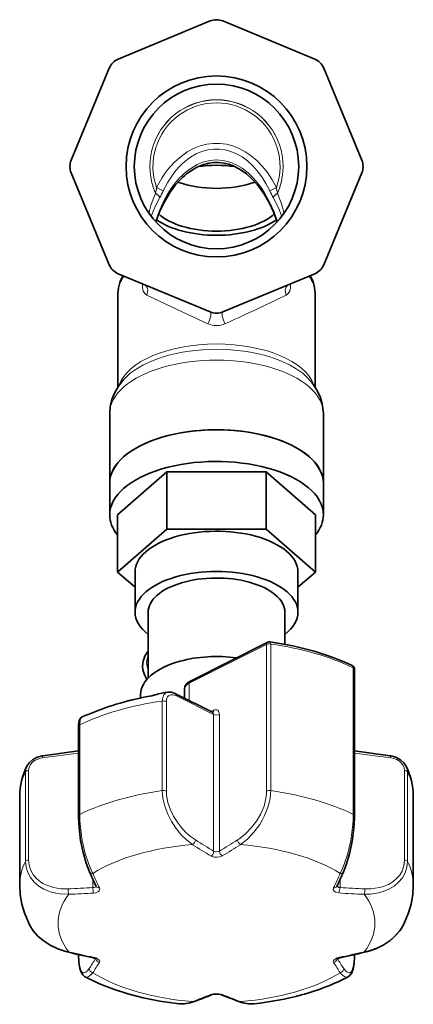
# Model space of a CAD drawing. Extents: x 1565 to 2352, y 54 to 822.
# Tile 1 of 11: x 1908 to 2003, y 54 to 293. Entities that reach past the tile are written whole.
import ezdxf

# ---------------------------------------------------------------- set-up
doc = ezdxf.new("R2010")
doc.units = 0

msp = doc.modelspace()

# ---------------------------------------------------------------- linework, layer by layer
at = {"color": 7, "lineweight": 35, "ltscale": 0.302993}
for p, q in [((1931.5, 283.73), (1953.9, 293.01)), ((1956.96, 293.01), (1979.35, 283.73)), ((1953.9, 222.28), (1931.5, 231.55)), ((1979.35, 231.55), (1956.96, 222.28))]:
    msp.add_line(p, q, dxfattribs=at)
at = {"color": 7, "lineweight": 35, "ltscale": 0.302994}
for p, q in [((1920.06, 259.17), (1929.34, 281.57)), ((1981.52, 281.57), (1990.8, 259.17)), ((1929.34, 233.72), (1920.06, 256.11)), ((1990.8, 256.11), (1981.52, 233.72))]:
    msp.add_line(p, q, dxfattribs=at)
at = {"color": 7, "lineweight": 13, "ltscale": 0.022667}
for p, q in [((1940.84, 252.53), (1942.46, 251.72)), ((1970.02, 252.53), (1968.4, 251.72))]:
    msp.add_line(p, q, dxfattribs=at)
at = {"color": 7, "lineweight": 13, "ltscale": 0.000239}
for p, q in [((1940.6, 251.1), (1940.61, 251.12)), ((1970.25, 251.12), (1970.26, 251.1))]:
    msp.add_line(p, q, dxfattribs=at)
at = {"color": 7, "lineweight": 13, "ltscale": 0.000223}
for p, q in [((1941.65, 250.1), (1941.66, 250.12)), ((1969.2, 250.12), (1969.21, 250.1))]:
    msp.add_line(p, q, dxfattribs=at)
at = {"color": 7, "lineweight": 35, "ltscale": 0.284422}
msp.add_line((1931.43, 204.04), (1931.43, 226.8), dxfattribs=at)
at = {"color": 7, "lineweight": 35, "ltscale": 0.284427}
msp.add_line((1979.43, 204.04), (1979.43, 226.8), dxfattribs=at)
at = {"color": 7, "lineweight": 35, "ltscale": 0.212022}
msp.add_line((1929.43, 180.64), (1929.43, 197.6), dxfattribs=at)
at = {"color": 7, "lineweight": 35, "ltscale": 0.21202}
msp.add_line((1981.43, 180.64), (1981.43, 197.6), dxfattribs=at)
at = {"color": 7, "lineweight": 35, "ltscale": 0.199514}
for p, q in [((1943.36, 183.39), (1931.3, 172.94)), ((1979.56, 172.94), (1967.5, 183.39))]:
    msp.add_line(p, q, dxfattribs=at)
at = {"color": 7, "lineweight": 35, "ltscale": 0.301636}
for p, q in [((1967.5, 183.39), (1943.36, 183.39)), ((1967.5, 169.53), (1943.36, 169.53))]:
    msp.add_line(p, q, dxfattribs=at)
at = {"color": 7, "lineweight": 35, "ltscale": 0.173205}
for p, q in [((1943.36, 183.39), (1943.36, 169.53)), ((1967.5, 183.39), (1967.5, 169.53)), ((1931.3, 172.94), (1931.3, 159.08)), ((1979.56, 172.94), (1979.56, 159.08))]:
    msp.add_line(p, q, dxfattribs=at)
at = {"color": 7, "lineweight": 35, "ltscale": 0.096319}
for p, q in [((1929.43, 172.94), (1929.43, 180.64)), ((1981.43, 172.94), (1981.43, 180.64))]:
    msp.add_line(p, q, dxfattribs=at)
at = {"color": 7, "lineweight": 35, "ltscale": 0.199515}
for p, q in [((1943.36, 169.53), (1931.3, 159.08)), ((1979.56, 159.08), (1967.5, 169.53))]:
    msp.add_line(p, q, dxfattribs=at)
at = {"color": 7, "lineweight": 35, "ltscale": 0.071083}
for p, q in [((1931.3, 159.08), (1935.6, 155.36)), ((1975.26, 155.36), (1979.56, 159.08))]:
    msp.add_line(p, q, dxfattribs=at)
at = {"color": 7, "lineweight": 35, "ltscale": 0.122274}
for p, q in [((1935.6, 149.3), (1935.6, 159.08)), ((1975.26, 149.3), (1975.26, 159.08))]:
    msp.add_line(p, q, dxfattribs=at)
at = {"color": 7, "lineweight": 35, "ltscale": 0.199928}
msp.add_line((1938.79, 133.3), (1938.79, 149.3), dxfattribs=at)
at = {"color": 7, "lineweight": 35, "ltscale": 0.097512}
msp.add_line((1972.07, 141.5), (1972.07, 149.3), dxfattribs=at)
at = {"color": 7, "lineweight": 13, "ltscale": 0.263095}
msp.add_line((1967.63, 141.45), (1948.81, 132.04), dxfattribs=at)
at = {"color": 7, "lineweight": 35, "ltscale": 0.263095}
msp.add_line((1967.89, 141.99), (1949.07, 132.58), dxfattribs=at)
at = {"color": 7, "lineweight": 13, "ltscale": 0.44507}
for p, q in [((1967.63, 141.45), (1967.63, 105.85)), ((1968.62, 141.58), (1968.62, 105.98))]:
    msp.add_line(p, q, dxfattribs=at)
at = {"color": 7, "lineweight": 13, "ltscale": 0.445071}
msp.add_line((1988.72, 135.78), (1988.72, 100.17), dxfattribs=at)
at = {"color": 7, "lineweight": 35, "ltscale": 0.44507}
msp.add_line((1989.02, 135.42), (1989.02, 99.81), dxfattribs=at)
at = {"color": 7, "lineweight": 13, "ltscale": 0.052831}
msp.add_line((1948.81, 127.81), (1948.81, 132.04), dxfattribs=at)
at = {"color": 7, "lineweight": 35, "ltscale": 0.010253}
msp.add_line((1936.96, 129.3), (1936.96, 128.48), dxfattribs=at)
at = {"color": 7, "lineweight": 35, "ltscale": 0.008085}
msp.add_line((1942.93, 129.78), (1943.57, 129.87), dxfattribs=at)
at = {"color": 7, "lineweight": 35, "ltscale": 0.126415}
msp.add_line((1945.42, 129.51), (1954.46, 124.99), dxfattribs=at)
at = {"color": 7, "lineweight": 35, "ltscale": 0.02783}
msp.add_line((1947.64, 128.4), (1947.64, 130.63), dxfattribs=at)
at = {"color": 7, "lineweight": 13, "ltscale": 0.271865}
for p, q in [((1942.24, 127.72), (1942.24, 105.98)), ((1943.23, 127.6), (1943.23, 105.85)), ((1922.14, 121.92), (1922.14, 100.17)), ((1908.95, 88.75), (1908.95, 110.5)), ((1909.66, 89.11), (1909.66, 110.86)), ((2001.19, 110.86), (2001.19, 89.11)), ((2001.91, 110.5), (2001.91, 88.75))]:
    msp.add_line(p, q, dxfattribs=at)
at = {"color": 7, "lineweight": 13, "ltscale": 0.126415}
msp.add_line((1945.68, 128.97), (1954.72, 124.45), dxfattribs=at)
at = {"color": 7, "lineweight": 35, "ltscale": 0.004504}
msp.add_line((1947.64, 128.65), (1947.28, 128.58), dxfattribs=at)
at = {"color": 7, "lineweight": 13, "ltscale": 0.008581}
msp.add_line((1954.72, 125.47), (1954.11, 125.16), dxfattribs=at)
at = {"color": 7, "lineweight": 13, "ltscale": 0.414901}
for p, q in [((1954.72, 124.45), (1954.72, 91.25)), ((1956.14, 124.45), (1956.14, 91.25))]:
    msp.add_line(p, q, dxfattribs=at)
at = {"color": 7, "lineweight": 35, "ltscale": 0.010677}
msp.add_line((1922.72, 123.86), (1923.49, 124.23), dxfattribs=at)
at = {"color": 7, "lineweight": 35, "ltscale": 0.271865}
for p, q in [((1921.84, 121.56), (1921.84, 99.81)), ((1907.53, 104.7), (1907.53, 82.95)), ((2003.33, 104.7), (2003.33, 82.95))]:
    msp.add_line(p, q, dxfattribs=at)
at = {"color": 7, "lineweight": 13, "ltscale": 0.11125}
msp.add_line((1921.84, 115.09), (1913.01, 113.91), dxfattribs=at)
at = {"color": 7, "lineweight": 35, "ltscale": 0.109661}
msp.add_line((1921.84, 115.58), (1913.14, 114.42), dxfattribs=at)
at = {"color": 7, "lineweight": 35, "ltscale": 0.109659}
msp.add_line((1989.02, 115.58), (1997.72, 114.42), dxfattribs=at)
at = {"color": 7, "lineweight": 13, "ltscale": 0.111248}
msp.add_line((1989.02, 115.09), (1997.85, 113.91), dxfattribs=at)
at = {"color": 7, "lineweight": 13, "ltscale": 0.024682}
for p, q in [((1925.37, 84.35), (1925.37, 82.37)), ((1985.49, 84.35), (1985.49, 82.37))]:
    msp.add_line(p, q, dxfattribs=at)
at = {"color": 7, "lineweight": 35, "ltscale": 0.000293}
for p, q in [((1921.84, 66.11), (1921.84, 66.08)), ((1989.02, 66.11), (1989.02, 66.08))]:
    msp.add_line(p, q, dxfattribs=at)
at = {"color": 7, "lineweight": 35, "ltscale": 0.010445}
for p, q in [((1926.2, 65.03), (1925.43, 65.34)), ((1984.66, 65.03), (1985.43, 65.34))]:
    msp.add_line(p, q, dxfattribs=at)
at = {"color": 7, "lineweight": 13}
for points in [[(1947.76, 256.09), (1949.17, 257.18), (1950.71, 258.08), (1952.36, 258.75), (1953.85, 259.1), (1955.38, 259.23), (1957.05, 259.1), (1958.68, 258.69), (1960.23, 258.04), (1961.68, 257.19), (1963.14, 256.06), (1964.46, 254.78), (1965.66, 253.37), (1966.47, 252.25), (1967.22, 251.09), (1968.43, 248.88), (1969.44, 246.59), (1970.26, 244.23)], [(1946.05, 254.4), (1945.16, 253.32), (1944.34, 252.19), (1943.53, 250.91), (1942.79, 249.59), (1941.57, 246.95), (1940.6, 244.23)], [(1939.07, 246.14), (1939.07, 246.14), (1939.07, 246.16), (1939.07, 246.24), (1939.15, 246.84), (1939.48, 248.13), (1940.04, 249.7), (1940.6, 251.1)], [(1939.55, 245.49), (1940.01, 246.77), (1940.77, 248.41), (1941.65, 250.1)], [(1969.21, 250.1), (1970.48, 247.61), (1971.31, 245.49)], [(1970.26, 251.1), (1971.17, 248.77), (1971.5, 247.73), (1971.72, 246.78), (1971.79, 246.21), (1971.79, 246.15), (1971.79, 246.14), (1971.79, 246.14)], [(1937.46, 229.09), (1937.42, 228.13), (1937.61, 227.31), (1937.96, 226.75), (1938.45, 226.39)], [(1972.41, 226.39), (1972.9, 226.76), (1973.25, 227.32), (1973.44, 228.13), (1973.4, 229.09)], [(1938.45, 226.39), (1944.44, 223.52), (1953.31, 219.43)], [(1942.93, 129.78), (1942.3, 129.66), (1941.01, 129.29), (1939.62, 128.92)], [(1943.57, 129.87), (1943.04, 129.67), (1942.61, 129.24), (1942.34, 128.56), (1942.24, 127.72)], [(1945.68, 128.97), (1945.19, 129.16), (1944.78, 129.24), (1944.39, 129.23), (1944.06, 129.14), (1943.77, 128.96), (1943.54, 128.72), (1943.37, 128.4), (1943.26, 128.02), (1943.23, 127.6)], [(1924.84, 124.65), (1924.4, 124.48), (1923.72, 124.31), (1923.49, 124.23)], [(1922.72, 123.86), (1922.52, 123.69), (1922.36, 123.41), (1922.24, 123.02), (1922.14, 121.92)], [(1909.66, 110.86), (1909.81, 111.65), (1910.14, 112.26), (1910.65, 112.84), (1911.17, 113.24), (1911.75, 113.55), (1912.37, 113.78), (1913.01, 113.91)], [(1997.85, 113.91), (1998.59, 113.75), (1999.29, 113.47), (1999.93, 113.07), (2000.46, 112.59), (2000.86, 112.05), (2001.11, 111.46), (2001.19, 110.86)], [(1942.24, 105.98), (1942.28, 105.04), (1942.4, 104.08), (1942.86, 102.14), (1943.57, 100.23), (1944.5, 98.41), (1945.59, 96.74), (1946.83, 95.23), (1948.18, 93.91), (1949.59, 92.82)], [(1943.23, 105.85), (1943.28, 104.83), (1943.61, 103.05), (1944.23, 101.24), (1944.95, 99.75), (1945.82, 98.34), (1946.8, 97.05), (1947.92, 95.85), (1949.1, 94.82), (1950.32, 93.96)], [(1967.63, 105.85), (1967.59, 104.98), (1967.47, 104.08), (1966.99, 102.2), (1966.22, 100.34), (1965.16, 98.51), (1963.9, 96.87), (1962.41, 95.36), (1960.83, 94.15), (1960.54, 93.96)], [(1968.62, 105.98), (1968.58, 105.04), (1968.46, 104.08), (1968.24, 102.99), (1967.93, 101.9), (1967.14, 99.89), (1966.58, 98.8), (1965.96, 97.75), (1964.55, 95.83), (1962.97, 94.17), (1961.27, 92.82)], [(1922.14, 100.17), (1922.18, 98.65), (1922.31, 97.05), (1922.77, 93.82), (1923.49, 90.7), (1924.34, 88.04), (1924.82, 86.86), (1925.33, 85.81)], [(1988.72, 100.17), (1988.68, 98.65), (1988.55, 97.05), (1988.09, 93.82), (1987.37, 90.7), (1986.52, 88.04), (1986.04, 86.86), (1985.53, 85.81)], [(1954.72, 91.25), (1954.68, 90.83), (1954.5, 90.42), (1954.13, 90.03)], [(1954.72, 91.25), (1955.26, 91.09), (1955.89, 91.15), (1956.14, 91.25)], [(1919.49, 80.75), (1917.39, 80.86), (1916.33, 81.03), (1915.3, 81.29), (1914.35, 81.61), (1913.44, 82.01), (1912.17, 82.76), (1911.06, 83.7), (1910.16, 84.8), (1909.49, 86.05), (1909.09, 87.37), (1908.95, 88.75)], [(1919.35, 82.07), (1917.52, 82.11), (1915.76, 82.39), (1914.12, 82.93), (1913.36, 83.29), (1912.65, 83.72), (1911.67, 84.5), (1910.86, 85.42), (1910.21, 86.55), (1909.8, 87.79), (1909.66, 89.11)], [(1956.85, 90.1), (1956.27, 89.85), (1955.57, 89.74), (1954.87, 89.79), (1954.13, 90.03)], [(2001.91, 88.75), (2001.77, 87.34), (2001.35, 85.99), (2000.67, 84.75), (1999.75, 83.66), (1998.64, 82.73), (1997.37, 81.98), (1995.98, 81.42), (1994.49, 81.03), (1992.94, 80.81), (1991.37, 80.75)], [(2001.19, 89.11), (2001.14, 88.27), (2000.98, 87.45), (2000.58, 86.4), (2000.01, 85.43), (1999.26, 84.57), (1998.33, 83.8), (1997.27, 83.17), (1996.1, 82.68), (1995.1, 82.39), (1994.06, 82.2), (1992.99, 82.09), (1991.51, 82.07)], [(1925.53, 81.06), (1926.03, 81.13), (1926.7, 81.42), (1926.9, 81.62), (1926.99, 81.83), (1927.01, 82.07), (1926.95, 82.28)], [(1983.91, 82.28), (1983.85, 81.89), (1984.04, 81.52), (1984.45, 81.25), (1985.17, 81.07)], [(1985.49, 82.37), (1985.19, 82.42), (1984.93, 82.54), (1984.79, 82.69), (1984.76, 82.77)], [(1985.49, 82.37), (1985.38, 81.73), (1985.17, 81.07)], [(1919.49, 66.75), (1917.74, 67.21), (1916.04, 67.86), (1914.43, 68.71), (1912.94, 69.75), (1911.76, 70.82), (1910.75, 72.01), (1909.93, 73.32)], [(1991.37, 66.75), (1993.41, 67.3), (1995.37, 68.12), (1996.34, 68.65), (1997.26, 69.25), (1998.07, 69.87), (1998.83, 70.55), (2000, 71.86), (2000.93, 73.32)], [(1921.87, 66.1), (1921.91, 64.9), (1922.06, 63.58), (1922.31, 62.58), (1922.51, 62.13), (1922.74, 61.83), (1922.99, 61.68), (1923.25, 61.65), (1923.64, 61.8), (1924.05, 62.17), (1924.47, 62.72)], [(1925.53, 65.43), (1926.03, 65.29), (1926.73, 64.92), (1926.93, 64.7), (1927.01, 64.48), (1926.95, 64.2)], [(1985.33, 65.43), (1984.83, 65.29), (1984.13, 64.92), (1983.93, 64.7), (1983.85, 64.48), (1983.91, 64.2)], [(1988.99, 66.1), (1988.95, 64.9), (1988.8, 63.58), (1988.55, 62.58), (1988.35, 62.13), (1988.12, 61.83), (1987.87, 61.68), (1987.61, 61.65), (1987.22, 61.8), (1986.81, 62.17), (1986.39, 62.72)], [(1956.85, 56.39), (1956.56, 56.49), (1955.99, 56.59), (1955.29, 56.62), (1954.59, 56.55), (1954.01, 56.39)]]:
    msp.add_lwpolyline(points, dxfattribs=at)
at = {"color": 7, "lineweight": 35}
for points in [[(1970.2, 244.16), (1969.3, 246.59), (1968.22, 248.88), (1966.92, 251.1), (1965.4, 253.16), (1964.12, 254.57), (1962.7, 255.83), (1961.17, 256.91), (1959.52, 257.76), (1958.37, 258.18), (1957.18, 258.46), (1955.98, 258.6), (1954.77, 258.6), (1953.56, 258.44), (1952.38, 258.14), (1950.67, 257.46), (1949.07, 256.51), (1948.06, 255.76)], [(1940.66, 244.16), (1941.59, 246.66), (1942.75, 249.08), (1944.13, 251.38), (1945.46, 253.16), (1946.34, 254.15)], [(1931.43, 226.8), (1931.55, 228.18), (1931.97, 229.74), (1932.6, 231.1)], [(1978.26, 231.1), (1978.92, 229.68), (1979.31, 228.23), (1979.43, 226.8)], [(1929.43, 197.6), (1929.56, 199.3), (1929.97, 201.01), (1930.59, 202.56), (1931.55, 204.22), (1932.62, 205.59), (1933.61, 206.63)], [(1977.25, 206.63), (1978.68, 205.08), (1979.8, 203.45), (1980.62, 201.77), (1981.17, 199.98), (1981.41, 198.29), (1981.43, 197.6)], [(1937.43, 136.19), (1937.58, 137.43), (1938.01, 138.64), (1938.62, 139.65), (1938.79, 139.88)], [(1938.47, 132.95), (1937.87, 134.07), (1937.51, 135.29), (1937.43, 136.19)], [(1947.64, 130.63), (1947.76, 131.28), (1948.14, 131.89), (1948.76, 132.41), (1949.07, 132.58)], [(1939.72, 129.02), (1941.07, 129.35), (1942.49, 129.71), (1942.93, 129.78)], [(1943.57, 129.87), (1944.44, 129.85), (1945.35, 129.54), (1945.42, 129.51)], [(1923.49, 124.23), (1924.21, 124.48), (1924.98, 124.76)], [(1922.72, 123.86), (1922.26, 123.47), (1921.98, 122.87), (1921.85, 122.03), (1921.84, 121.56)], [(1909.29, 111.88), (1909.86, 112.71), (1910.68, 113.46), (1911.79, 114.06), (1912.98, 114.39), (1913.14, 114.42)], [(2001.56, 111.88), (2001, 112.71), (2000.18, 113.46), (1999.07, 114.06), (1997.88, 114.39), (1997.72, 114.42)], [(1924.52, 86.22), (1923.7, 88.33), (1922.97, 90.92), (1922.37, 93.85), (1921.98, 96.92), (1921.84, 99.47), (1921.84, 99.81)], [(1986.34, 86.22), (1987.02, 87.95), (1987.8, 90.57), (1988.44, 93.6), (1988.87, 96.79), (1989.02, 99.24), (1989.02, 99.81)], [(1907.53, 82.95), (1907.65, 80.73), (1908.06, 78.33), (1908.67, 76.25), (1909.66, 73.87), (1909.93, 73.32)], [(2003.33, 82.95), (2003.21, 80.73), (2002.8, 78.33), (2002.19, 76.25), (2001.2, 73.87), (2000.93, 73.32)], [(1909.93, 73.32), (1910.85, 71.87), (1911.96, 70.6), (1913.24, 69.48), (1914.96, 68.35), (1916.81, 67.46), (1918.74, 66.82), (1919.39, 66.66)], [(2000.93, 73.32), (2000.09, 71.98), (1998.95, 70.65), (1997.73, 69.56), (1996.02, 68.41), (1994.18, 67.51), (1992.25, 66.85), (1991.47, 66.66)], [(1923.41, 60.7), (1922.87, 61.14), (1922.46, 61.8), (1922.14, 62.75), (1921.91, 64.25), (1921.84, 66.08)], [(1987.45, 60.7), (1987.98, 61.12), (1988.35, 61.69), (1988.67, 62.58), (1988.91, 63.92), (1989.02, 65.75), (1989.02, 66.08)], [(1946.34, 54.13), (1941.67, 54.78), (1937.59, 55.59), (1933.86, 56.55), (1930.35, 57.68), (1926.98, 59), (1923.96, 60.41), (1923.41, 60.7)], [(1954.39, 56.38), (1954.98, 56.51), (1955.98, 56.5), (1956.47, 56.38)]]:
    msp.add_lwpolyline(points, dxfattribs=at)
for radius in [22, 20]:
    msp.add_circle((1955.43, 257.64), radius, dxfattribs=at)
for centre, radius, start, end in [((1955.43, 289.31), 4, 67.5, 112.5), ((1933.04, 280.04), 4, 112.5, 157.5), ((1977.82, 280.04), 4, 22.5, 67.5), ((1934.57, 278.51), 6, 157.2598, 157.5), ((1923.76, 257.64), 4, 157.5, 202.5), ((1925.92, 257.64), 6, 157.5, 157.7402), ((1987.1, 257.64), 4, 337.5, 22.5), ((1925.92, 257.64), 6, 202.1155, 202.5), ((1959.27, 242.02), 17.73, 129.2058, 136.8223), ((1934.57, 236.78), 6, 202.5, 202.8844), ((1933.04, 235.25), 4, 202.5, 247.5), ((1977.82, 235.25), 4, 292.5, 337.5), ((1934.57, 236.78), 6, 247.111, 247.5), ((1976.29, 236.78), 6, 292.5, 292.7573), ((1937.67, 228.65), 0.326, 32.7214, 66.386), ((1973.19, 228.65), 0.325, 113.5978, 147.3112), ((1955.43, 225.97), 4, 247.5, 292.5), ((1968.34, 141.1), 1, 81.8521, 116.5634), ((1988.02, 135.42), 1, 359.9985, 64.2105), ((1954.56, 125.17), 0.206, 242.0892, 268.6254), ((2211.7, 215.8), 315.06, 204.2859, 204.9916), ((1699.16, 215.8), 315.06, 335.0084, 335.7141), ((1995.07, 399.06), 340.91, 257.1738, 258.2123), ((1915.79, 399.06), 340.91, 281.7878, 282.8262), ((1876.72, 251.5), 210.01, 290.41, 291.7044), ((2034.15, 251.52), 210.03, 248.2957, 249.5899)]:
    msp.add_arc(centre, radius, start, end, dxfattribs=at)
at = {"color": 7, "lineweight": 13}
for centre, radius, start, end in [((1955.43, 257.64), 16.21, 336.2093, 203.7907), ((1955.43, 257.64), 16.19, 336.2485, 203.7515), ((1955.43, 257.64), 15.46, 340.6827, 199.3172), ((1959.63, 242.45), 18.09, 131.021, 138.6396), ((1915.3, 256.05), 25.79, 348.9848, 352.1582), ((1913.57, 265.3), 31.93, 331.6084, 334.8214), ((1997.3, 265.3), 31.94, 205.1782, 208.3903), ((1995.56, 256.05), 25.78, 187.8414, 191.0157), ((1796.46, 586.08), 400.41, 295.1975, 296.0666), ((1683.1, 826.76), 666.46, 294.31833, 295.20706), ((1955.43, 224.08), 5.1, 245.4664, 294.5337), ((1939.77, 128.88), 0.152, 108.6943, 163.8424), ((1912.01, 110.47), 3.06, 152.6209, 179.4943), ((1998.85, 110.47), 3.06, 0.5058, 27.379), ((1954.22, 56.85), 0.5, 245.8954, 289.9019), ((1961.07, 55.15), 0.507, 251.1775, 293.805)]:
    msp.add_arc(centre, radius, start, end, dxfattribs=at)
for centre, major_axis, ratio, start_param, end_param in [((1955.43, 237.34), (0, -25.93), 0.694228, 2.196923, 3.641587), ((1955.43, 237.34), (0, -24.54), 0.65203, 2.196882, 3.641593), ((1955.49, 237.25), (0.08, -26.02), 0.694175, 3.638817, 4.082512), ((1955.45, 237.31), (0.02, -24.57), 0.651999, 3.640778, 4.085132), ((1939.93, 250.81), (1.74, -0.98), 0.302051, 0.393711, 1.348677), ((1939.94, 250.82), (1.74, -0.98), 0.302143, 0.394456, 1.348812), ((1970.92, 250.82), (1.74, 0.98), 0.302143, 1.792781, 2.747137), ((1970.93, 250.81), (1.74, 0.98), 0.302051, 1.792916, 2.747882), ((1955.43, 226.8), (-24, 0), 0.5, 5.928447, 6.283226), ((1955.43, 226.8), (-24, 0), 0.5, 3.141557, 3.496252), ((1937.03, 227.1), (-0.77, -1.85), 0.790137, 1.515101, 3.141584), ((1973.83, 227.1), (0.77, -1.85), 0.790136, 3.141593, 4.768079), ((1953.13, 220.43), (-0.77, -1.85), 0.3009, 1.130354, 3.141593), ((1957.73, 220.43), (0.77, -1.85), 0.3009, 3.141593, 5.152831), ((1955.43, 202.5), (24, 0), 0.5, 0.172788, 2.970484), ((1955.43, 200.87), (24.67, 0), 0.5, 6.768607, 8.939353), ((1955.43, 197.6), (26, 0), 0.5, 6.283209, 9.424817), ((1968.34, 141.1), (-0.447, 0.894), 0.612372, 6.283139, 7.169262), ((1968.34, 141.1), (-1, 0), 0.5, 4.433504, 5.497787), ((1968.34, 141.1), (0.142, 0.99), 0.238403, 5.253216, 6.283185), ((1955.43, 118.55), (47.9, 0), 0.5, 0.802484, 1.291911), ((1955.43, 137.06), (17, 0), 0.5, 2.936156, 3.347403), ((1988.02, 135.42), (0.435, 0.9), 0.601821, 5.388893, 6.283193), ((1988.02, 135.42), (-1, 0), 0.5, 3.14154, 3.944077), ((1951.64, 130.63), (4, 0), 0.5, 2.356194, 3.141635), ((1949.52, 131.69), (-0.447, 0.894), 0.612372, 6.283139, 7.169262), ((1944.97, 128.62), (0.447, 0.894), 0.612372, 5.397108, 6.283193), ((1955.43, 104.7), (-47.9, 0), 0.5, 4.991274, 5.480701), ((1955.43, 106.7), (-47.17, 0), 0.5, 5.054049, 5.417926), ((1942.52, 127.24), (-1, 0), 0.5, 3.926991, 4.991274), ((1955.43, 118.99), (20.64, 0), 0.5, 1.957871, 1.96865), ((1925.37, 123.84), (0.392, -0.92), 0.561568, 3.141597, 3.449038), ((1954.02, 124.09), (0.447, 0.894), 0.612372, 5.397108, 6.283232), ((1954.02, 125.82), (0.447, -0.894), 0.612372, 0.112134, 0.886077), ((1954.72, 123.74), (0.89, 1.79), 0.612372, 5.397108, 6.967905), ((1955.43, 124.8), (-1, 0), 0.5, 0.785398, 2.356194), ((1922.84, 121.56), (-1, 0), 0.5, 5.480701, 6.283238), ((1913.27, 113.43), (0.133, -0.991), 0.224144, 3.141546, 4.17365), ((1997.59, 113.43), (-0.133, -0.991), 0.224144, 2.109535, 3.14159), ((1955.43, 104.7), (-47.9, 0), 0.5, 6.038472, 6.283185), ((1909.92, 110.38), (1, 0), 0.5, 1.832598, 2.89688), ((2000.94, 110.38), (-1, 0), 0.5, 3.386306, 4.45059), ((1955.43, 104.7), (-47.9, 0), 0.5, 3.141593, 3.386306), ((1955.43, 82.95), (-47.9, 0), 0.5, 4.991274, 5.480701), ((1942.52, 105.49), (-1, 0), 0.5, 3.926991, 4.991274), ((1968.34, 105.49), (-1, 0), 0.5, 4.433505, 5.497788), ((1955.43, 82.95), (-47.9, 0), 0.5, 3.944077, 4.433504), ((1922.84, 99.81), (-1, 0), 0.5, 5.480702, 6.283187), ((1988.02, 99.81), (-1, 0), 0.5, 3.141594, 3.944076), ((1949.61, 93.61), (-0.532, -0.847), 0.55709, 0.817764, 2.312385), ((1972.23, 339.8), (133.33, -266.66), 0.612372, 5.494345, 5.515339), ((1938.63, 339.8), (133.33, 266.66), 0.612372, 3.909439, 3.930433), ((1961.25, 93.61), (-0.532, 0.847), 0.55709, 0.829207, 2.323829), ((1955.43, 73.75), (-38.57, 0), 0.5, 4.864379, 5.607596), ((1971.57, 339.47), (133.78, -267.55), 0.612372, 5.494345, 5.515893), ((1955.43, 91.61), (-1, 0), 0.5, 0.785398, 2.356194), ((1956.84, 90.9), (-0.516, 0.857), 0.568742, 0.839803, 2.334424), ((1939.29, 339.47), (133.78, 267.55), 0.612372, 3.909439, 3.930433), ((1955.43, 73.75), (-38.57, 0), 0.5, 3.817182, 4.560398), ((1955.43, 82.95), (-47.9, 0), 0.5, 6.038472, 6.283185), ((1909.92, 88.63), (1, 0), 0.5, 1.832596, 2.896879), ((2000.94, 88.63), (-1, 0), 0.5, 3.386307, 4.45059), ((1955.43, 82.95), (-47.9, 0), 0.5, 3.141593, 3.386306), ((1925.43, 86.63), (-0.911, -0.411), 0.78002, 0.000005, 1.128285), ((1985.43, 86.63), (-0.911, 0.411), 0.78002, 2.013308, 3.141587), ((1933.38, 328.45), (-39.72, 296.48), 0.224144, 2.498733, 2.519727), ((1977.48, 328.45), (-39.72, -296.48), 0.224144, 0.621866, 0.64286), ((1919.61, 81.59), (0.04, -0.999), 0.274898, 4.196868, 5.691489), ((1949.28, 342.88), (262.78, 140.82), 0.836516, 4.186839, 4.207833), ((1925.63, 81.89), (-0.059, 0.998), 0.264885, 1.050162, 2.544783), ((1925.11, 83), (0.988, -0.267), 0.574651, 5.128003, 6.326877), ((1927.04, 83.11), (0.906, 0.423), 0.792113, 3.1416, 4.260194), ((1983.82, 83.11), (-0.906, 0.423), 0.792112, 2.022993, 3.141588), ((1985.75, 82.86), (-1, 0), 0.5, 0.160755, 1.308997), ((1961.58, 342.88), (262.78, -140.82), 0.836516, 5.216945, 5.237939), ((1991.25, 81.59), (0.04, 0.999), 0.274896, 3.73329, 5.227911), ((1955.43, 73.75), (-38.57, 0), 0.5, 5.911577, 6.654793), ((1949.52, 342.43), (263.66, 141.29), 0.836516, 4.186839, 4.207833), ((1961.34, 342.43), (263.66, -141.29), 0.836516, 5.216391, 5.237939), ((1955.43, 73.75), (-38.57, 0), 0.5, 2.769985, 3.513201), ((1919.61, 67.63), (-0.222, -0.975), 0.170961, 6.283185, 6.763686), ((1949.52, 320.38), (-263.66, 141.29), 0.836516, 1.888105, 1.909098), ((1922.84, 66.08), (-1, 0), 0.5, 6.238297, 6.283187), ((1932.48, 334.48), (39.59, 295.49), 0.224144, 3.576211, 3.596528), ((1925.63, 66.32), (0.204, 0.979), 0.181854, 3.141593, 3.618896), ((1927.04, 65.09), (0.846, -0.533), 0.875143, 3.747687, 5.117859), ((1983.82, 65.09), (0.846, 0.533), 0.875144, 4.306922, 5.675212), ((1978.37, 334.48), (39.59, -295.49), 0.224144, 5.82825, 5.848567), ((1961.34, 320.38), (-263.66, -141.29), 0.836516, 1.232494, 1.253488), ((1985.23, 66.32), (0.204, -0.979), 0.181854, 5.805882, 6.283185), ((1988.02, 66.08), (-1, 0), 0.5, 3.141591, 3.186468), ((1991.25, 67.63), (0.222, -0.975), 0.170961, 5.802685, 6.283186), ((1925.43, 62.59), (0.835, -0.551), 0.883952, 3.641533, 5.136154), ((1933.38, 334.36), (39.72, 296.48), 0.224144, 3.576211, 3.597205), ((1977.48, 334.36), (39.72, -296.48), 0.224144, 5.827573, 5.848567), ((1985.43, 62.59), (0.835, 0.551), 0.883952, 4.288624, 5.783245), ((1926.97, 76.85), (-3.34, -16.23), 0.218817, 6.219681, 6.696053), ((1955.43, 73.75), (-38.57, 0), 0.5, 0.675589, 1.418806), ((1955.43, 73.75), (-38.57, 0), 0.5, 1.722787, 2.466003), ((1983.89, 76.85), (3.34, -16.23), 0.218823, 5.870306, 6.346674), ((1971.57, 323.33), (-133.78, -267.55), 0.612372, 0.580598, 0.601592), ((1956.84, 57.31), (-0.37, -0.929), 0.651773, 0.000001, 0.554824), ((1939.29, 323.33), (-133.78, 267.55), 0.612372, 2.54, 2.560994), ((1951.68, 66.91), (-7.02, -12.25), 0.534473, 0.229212, 0.600276), ((1949.61, 55.61), (0.349, -0.937), 0.661022, 5.743191, 6.283185), ((1959.18, 66.9), (7.01, -12.23), 0.534728, 5.682354, 6.053663)]:
    msp.add_ellipse(centre, major_axis=major_axis, ratio=ratio, start_param=start_param, end_param=end_param, dxfattribs=at)
at = {"color": 7, "lineweight": 35}
for centre, major_axis, ratio, start_param, end_param in [((1955.43, 249.92), (-16, 0), 0.5, 4.431677, 4.993038), ((1955.43, 260.32), (16, 0), 0.5, 4.085735, 5.339049), ((1955.43, 249.92), (-18, 0), 0.5, 0.624326, 2.517318), ((1955.43, 249.92), (-16, 0), 0.5, 0.496619, 2.644848), ((1955.43, 180.64), (26, 0), 0.5, 1.070796, 3.141632), ((1955.43, 180.64), (26, 0), 0.5, 0.000039, 3.141632), ((1955.43, 180.64), (26, 0), 0.5, 0.000039, 1.070796), ((1955.43, 172.94), (26, 0), 0.5, 1.070796, 3.141632), ((1955.43, 172.94), (26, 0), 0.5, 0.000039, 1.070796), ((1955.43, 172.94), (26, 0), 0.5, 3.141632, 3.522968), ((1955.43, 172.94), (26, 0), 0.5, 5.901809, 6.283224), ((1955.43, 159.08), (-19.83, 0), 0.5, 4.212389, 6.283224), ((1955.43, 159.08), (-19.83, 0), 0.5, 3.141632, 4.212389), ((1955.43, 149.3), (19.83, 0), 0.5, 0.000039, 3.141632), ((1955.43, 149.3), (16.64, 0), 0.5, 1.070796, 3.141632), ((1955.43, 149.3), (16.64, 0), 0.5, 0.000039, 1.070796), ((1955.43, 149.3), (19.83, 0), 0.5, 3.141632, 3.716852), ((1955.43, 149.3), (19.83, 0), 0.5, 5.707928, 6.283224), ((1955.17, 118.76), (48.02, 0.17), 0.504979, 0.803012, 1.288035), ((1955.43, 129.3), (-18.47, 0), 0.5, 4.444879, 5.212389), ((1955.43, 129.3), (-18.47, 0), 0.5, 5.212389, 6.283146), ((1955.69, 106.4), (47.47, -0.16), 0.504946, 1.91563, 2.276191), ((1944.69, 104.45), (37.16, -0.41), 0.635201, 2.838878, 3.148609), ((1966.17, 104.45), (37.16, 0.41), 0.635188, 6.276165, 6.58589), ((1948.94, 84.59), (53.56, -5.07), 0.570727, 5.296928, 5.567245), ((1954.67, 78.88), (46.49, -0.57), 0.542819, 4.932742, 5.197885), ((1952.81, 70.43), (-8.44, -15.69), 0.534557, 0.213304, 0.546471), ((1958.03, 70.49), (8.46, -15.76), 0.533806, 5.738278, 6.070782)]:
    msp.add_ellipse(centre, major_axis=major_axis, ratio=ratio, start_param=start_param, end_param=end_param, dxfattribs=at)

doc.saveas('drawing.dxf')
